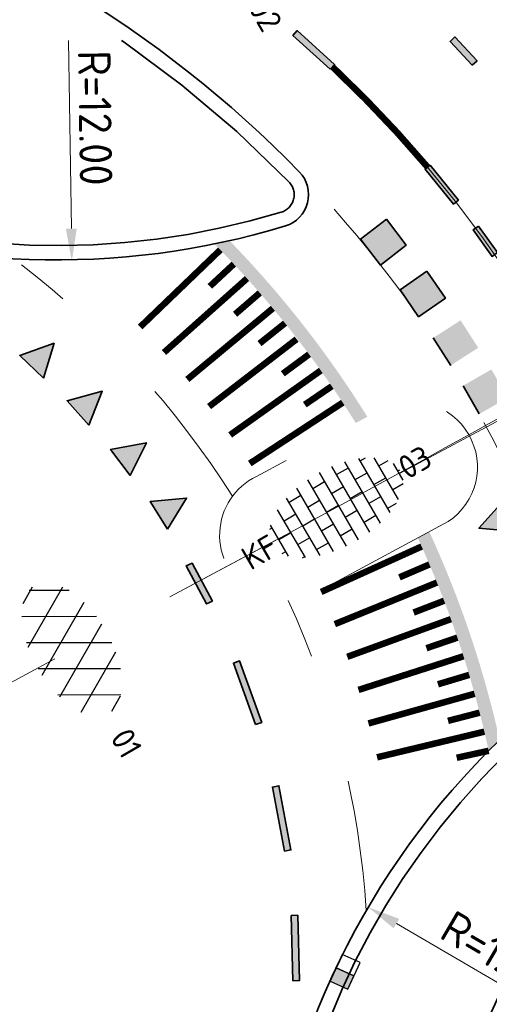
# Model space of a CAD drawing. Header units: metres. Extents: x 111691 to 117439, y 474133 to 478789.
# Tile 36 of 127: x 114630 to 114637, y 476085 to 476100. Entities that reach past the tile are written whole.
import ezdxf
from ezdxf.enums import TextEntityAlignment as Align

# ---------------------------------------------------------------- set-up
doc = ezdxf.new("R2010")
doc.units = ezdxf.units.M
for name, pattern in [('AM-AS', [16, 10, -2, 2, -2]), ('VH-RWSBAND', [24, 10, -2, 2, -2, 2, -2, 2, -2]), ('XX-HIDDEN', [4, 2, -2])]:
    doc.linetypes.add(name, pattern=pattern)
doc.layers.get('Defpoints').update_dxf_attribs({"lineweight": 25})
for name, color, linetype, lineweight in [('N-WE-AM-AS-G', 10, 'AM-AS', 18), ('N-WE-RI-HWA_KOLK-S', 150, 'Continuous', 25), ('N-WE-VH-KANTOPSLUITING_TROTTOIRBAND_RWS_110 220-G', 210, 'VH-RWSBAND', 35), ('N-WE-VH-KANTOPSLUITING_VOORKANTBAND-G', 7, 'Continuous', 35), ('N-WE-VH-MAATVOERING-M', 7, 'Continuous', 18), ('N-WE-VH-MARKERING_DREMPEL-G', 7, 'Continuous', 25), ('N-WE-VH-MARKERING_VOP-A', 7, 'Continuous', 25), ('N-WE-VH-MATERIAALGRENS-G', 7, 'XX-HIDDEN', 18), ('N-WE-VH-VERHARDING_ASFALT-S', 7, 'Continuous', 25), ('N-WE-VH-VERHARDING_ASFALT_ROOD-S', 1, 'Continuous', 25), ('N-WE-VH-VERHARDING_BETONSTRAATSTEEN-S', 7, 'Continuous', 25), ('N-WE-VW-MARKERING-G', 7, 'Continuous', 35), ('N-WE-VW-MARKERING_LANGS_STREEP_030_270_010-G', 7, 'Continuous', 25)]:
    doc.layers.add(name, color=color, linetype=linetype, lineweight=lineweight)
doc.layers.add('N-WE-AM-AS_WEG-G', color=10, linetype='AM-AS', lineweight=18, plot=False)
for name, color, linetype in [('N-WE-VW-MARKERING_DWARS_DRIEHOEK_5050-A', 7, 'Continuous'), ('N-WE-VW-MARKERING_DWARS_OVERSTEEK_BLOKSTREEP50-A', 7, 'Continuous'), ('N-WE-VW-MARKERING_DWARS_OVERSTEEK_KANALISATIESTREEP50-A', 7, 'Continuous'), ('N-WE-VW-MARKERING_LANGS_STREEP_11_010-A', 7, 'Continuous'), ('N-WE-VW-MARKERING_LANGS_STREEP_30270_010-A', 7, 'Continuous')]:
    doc.layers.add(name, color=color, linetype=linetype)
doc.styles.add('NLCS-ISO', font='NLCS-ISO.ttf')
doc.styles.add('NLCS-ISO-ANNOTATIEF-T25', font='NLCS-ISO.ttf', dxfattribs={"height": 2.5})
doc.dimstyles.new('NLCS-ANNOTATIEF-T25-PIJL_L2_H1', dxfattribs={"dimtxt": 2.5, "dimasz": 2.5, "dimexe": 2, "dimexo": 2, "dimgap": 0.7, "dimtad": 1, "dimzin": 0, "dimdsep": 46, "dimtxsty": 'NLCS-ISO-ANNOTATIEF-T25', "dimcen": 0, "dimdle": 2, "dimclrd": 256, "dimclre": 256, "dimclrt": 256, "dimadec": 1, "dimazin": 0, "dimtfac": 1, "dimtdec": 3, "dimtofl": 0, "dimtmove": 0, "dimatfit": 3, "dimfxl": 2, "dimfxlon": 1, "dimtfillclr": 256, "dimtolj": 1, "dimtzin": 0, "dimlwd": -1, "dimlwe": -1, "dimarcsym": 0})

# ---------------------------------------------------------------- blocks, each defined once
blk = doc.blocks.new('*D19')
at = {"layer": 'Defpoints', "color": 0, "linetype": 'Continuous', "transparency": 16777216}
for p in [(114630.601, 476108.425), (114630.776, 476096.426)]:
    blk.add_point(p, dxfattribs=at)
at = {"layer": 'N-WE-VH-MAATVOERING-M', "transparency": 16777216}
blk.add_line((114630.727, 476099.806), (114630.769, 476096.926), dxfattribs=at)
at = {"layer": 'N-WE-VH-MAATVOERING-M', "linetype": 'Continuous', "transparency": 16777216}
blk.add_solid([(114630.852, 476096.927), (114630.685, 476096.925), (114630.776, 476096.426)], dxfattribs=at)
at = {"layer": 'N-WE-VH-MAATVOERING-M', "linetype": 'Continuous', "lineweight": 0, "transparency": 16777216, "insert": (114631.134, 476098.621), "char_height": 0.5, "attachment_point": 5, "rotation": 270.8341, "style": 'NLCS-ISO-ANNOTATIEF-T25', "bg_fill": 3, "box_fill_scale": 1.1, "bg_fill_color": 256, "bg_fill_true_color": 13158600, "bg_fill_transparency": 0}
blk.add_mtext('\\A1;R=12.00', dxfattribs=at)
blk = doc.blocks.new('*D20')
at = {"layer": 'Defpoints', "color": 0, "linetype": 'Continuous', "transparency": 16777216}
for p in [(114635.312, 476086.529), (114645.668, 476080.467)]:
    blk.add_point(p, dxfattribs=at)
at = {"layer": 'N-WE-VH-MAATVOERING-M', "transparency": 16777216}
blk.add_line((114638.229, 476084.822), (114635.744, 476086.277), dxfattribs=at)
at = {"layer": 'N-WE-VH-MAATVOERING-M', "linetype": 'Continuous', "transparency": 16777216}
blk.add_solid([(114635.786, 476086.349), (114635.701, 476086.205), (114635.312, 476086.529)], dxfattribs=at)
at = {"layer": 'N-WE-VH-MAATVOERING-M', "linetype": 'Continuous', "lineweight": 0, "transparency": 16777216, "insert": (114637.399, 476085.76), "char_height": 0.5, "attachment_point": 5, "rotation": 329.6533, "style": 'NLCS-ISO-ANNOTATIEF-T25', "bg_fill": 3, "box_fill_scale": 1.1, "bg_fill_color": 256, "bg_fill_true_color": 13158600, "bg_fill_transparency": 0}
blk.add_mtext('\\A1;R=12.00', dxfattribs=at)
blk = doc.blocks.new('SVH-BSS_KEIFORMAAT_HALFST-SO')
at = {"ltscale": 0.1}
for p, q in [((-3.15, -2.631), (-3.15, 2.46)), ((-2.1, -2.891), (-2.1, 2.72)), ((-1.05, -3.027), (-1.05, 2.856)), ((0, -3.056), (0, 2.885)), ((1.05, -2.982), (1.05, 2.81)), ((2.1, -2.795), (2.1, 2.624)), ((3.15, -2.47), (3.15, 2.299)), ((-4.2, -2.203), (-4.2, 2.032)), ((-3.15, 2.1), (-2.1, 2.1)), ((-1.05, 2.1), (0, 2.1)), ((1.05, 2.1), (2.1, 2.1)), ((3.15, 2.1), (3.607, 2.1)), ((4.2, -1.936), (4.2, 1.765)), ((-5.458, 1.05), (-5.25, 1.05)), ((-5.25, -1.455), (-5.25, 1.284)), ((-4.2, 1.05), (-3.15, 1.05)), ((-2.1, 1.05), (-1.05, 1.05)), ((0, 1.05), (1.05, 1.05)), ((2.1, 1.05), (3.15, 1.05)), ((4.2, 1.05), (5.001, 1.05)), ((-5.25, 0), (-4.2, 0)), ((-3.15, 0), (-2.1, 0)), ((-1.05, 0), (0, 0)), ((1.05, 0), (2.1, 0)), ((3.15, 0), (4.2, 0)), ((5.25, -0.829), (5.25, 0.658)), ((5.25, 0), (5.427, 0)), ((-5.581, -1.05), (-5.25, -1.05)), ((-4.2, -1.05), (-3.15, -1.05)), ((-2.1, -1.05), (-1.05, -1.05)), ((0, -1.05), (1.05, -1.05)), ((2.1, -1.05), (3.15, -1.05)), ((4.2, -1.05), (5.124, -1.05)), ((-4.39, -2.1), (-4.2, -2.1)), ((-3.15, -2.1), (-2.1, -2.1)), ((-1.05, -2.1), (0, -2.1)), ((1.05, -2.1), (2.1, -2.1)), ((3.15, -2.1), (3.933, -2.1))]:
    blk.add_line(p, q, dxfattribs=at)
at = {"style": 'NLCS-ISO'}
blk.add_attdef('FORMAAT', text='', height=1.8, dxfattribs=at).set_placement((-5.681, -0.086), align=Align.MIDDLE_RIGHT)
blk.add_attdef('KLEUR', text='', height=1.8, dxfattribs=at).set_placement((5.527, -0.086), align=Align.MIDDLE_LEFT)
at = {"style": 'NLCS-ISO', "flags": 1}
blk.add_attdef('FUNCTIE', text='', height=1.8, dxfattribs=at).set_placement((0.116, -3.585), align=Align.MIDDLE_CENTER)
blk = doc.blocks.new('SVH-ASFALT-SO')
at = {"ltscale": 0.1}
for p, q in [((-1.91, 0.692), (0.948, 5.641)), ((2.754, -0.217), (-0.469, 5.365)), ((0, 0), (3.268, 5.66)), ((4.868, 0.122), (1.647, 5.7)), ((6.701, 0.946), (4.043, 5.55)), ((-3.364, 2.174), (-1.828, 4.834)), ((0.361, -0.072), (-2.305, 4.546)), ((2.176, -0.232), (5.322, 5.217)), ((4.657, 0.065), (7.07, 4.246)), ((7.828, 2.995), (7.146, 4.176)), ((-2.72, 1.264), (-3.454, 2.536))]:
    blk.add_line(p, q, dxfattribs=at)
at = {"style": 'NLCS-ISO'}
blk.add_attdef('KLEUR', text='', height=1.8, dxfattribs=at).set_placement((9.486, 2.741), align=Align.MIDDLE_LEFT)
at = {"style": 'NLCS-ISO', "flags": 1}
blk.add_attdef('FUNCTIE', text='', height=1.8, dxfattribs=at).set_placement((0.116, -3.585), align=Align.MIDDLE_CENTER)
blk = doc.blocks.new('N-SRI-KOLK_RWS-SO')
at = {"ltscale": 0.1}
blk.add_hatch(color=256, dxfattribs=at).paths.add_polyline_path([(0, 0), (1.125, 0), (1.125, 1.5), (0, 1.5)])
blk.add_line((0, 0), (0, 1.5), dxfattribs=at)
at = {"flags": 128}
blk.add_lwpolyline([(-1.125, 0), (1.125, 0), (1.125, 1.5), (-1.125, 1.5)], close=True, dxfattribs=at)
at = {"ltscale": 0.1, "flags": 128}
blk.add_lwpolyline([(0, 0), (1.125, 0), (1.125, 1.5), (0, 1.5)], close=True, dxfattribs=at)

msp = doc.modelspace()

# ---------------------------------------------------------------- hatches: boundary and pattern name
at = {"layer": 'N-WE-VH-MARKERING_VOP-A'}
h = msp.add_hatch(color=256, dxfattribs=at)
h.dxf.hatch_style = 1
h.paths.add_polyline_path([(114633.19, 476096.741, -0.004925), (114632.959, 476096.691, -0.055459), (114635.122, 476093.947), (114635.299, 476094.042, 0.053669)])
h = msp.add_hatch(color=256, dxfattribs=at)
h.dxf.hatch_style = 1
h.paths.add_polyline_path([(114636.247, 476092.281), (114636.07, 476092.186, -0.054553), (114637.156, 476088.924, -0.004925), (114637.324, 476089.09, 0.052764)])
at = {"layer": 'N-WE-VW-MARKERING_DWARS_DRIEHOEK_5050-A'}
h = msp.add_hatch(color=256, dxfattribs=at)
h.dxf.hatch_style = 1
h.paths.add_polyline_path([(114630.341, 476094.634), (114629.979, 476094.979), (114630.506, 476095.168)])
h = msp.add_hatch(color=256, dxfattribs=at)
h.dxf.hatch_style = 1
h.paths.add_polyline_path([(114631.036, 476093.915), (114630.703, 476094.288), (114631.242, 476094.434)])
h = msp.add_hatch(color=256, dxfattribs=at)
h.dxf.hatch_style = 1
h.paths.add_polyline_path([(114631.671, 476093.143), (114631.369, 476093.542), (114631.918, 476093.644)])
h = msp.add_hatch(color=256, dxfattribs=at)
h.dxf.hatch_style = 1
h.paths.add_polyline_path([(114632.239, 476092.321), (114631.976, 476092.746), (114632.533, 476092.796)])
at = {"layer": 'N-WE-VW-MARKERING_DWARS_DRIEHOEK_5050-A', "transparency": 33554687}
h = msp.add_hatch(color=256, dxfattribs=at)
h.dxf.hatch_style = 1
h.paths.add_polyline_path([(114637.38, 476092.751), (114637.564, 476092.286), (114637.007, 476092.335)])
at = {"layer": 'N-WE-VW-MARKERING_DWARS_OVERSTEEK_BLOKSTREEP50-A', "transparency": 33554687}
h = msp.add_hatch(color=256, dxfattribs=at)
h.dxf.hatch_style = 1
h.paths.add_polyline_path([(114635.59, 476097.068), (114635.194, 476096.763), (114635.5, 476096.367), (114635.896, 476096.673)])
h = msp.add_hatch(color=256, dxfattribs=at)
h.dxf.hatch_style = 1
h.paths.add_polyline_path([(114636.212, 476096.272), (114635.8, 476095.988), (114636.083, 476095.576), (114636.495, 476095.86)])
h = msp.add_hatch(color=256, dxfattribs=at)
h.dxf.hatch_style = 1
h.paths.add_polyline_path([(114636.727, 476095.52), (114636.306, 476095.25), (114636.576, 476094.83), (114636.996, 476095.099)])
h = msp.add_hatch(color=256, dxfattribs=at)
h.dxf.hatch_style = 1
h.paths.add_polyline_path([(114637.198, 476094.767), (114636.764, 476094.518), (114637.013, 476094.085), (114637.447, 476094.333)])
at = {"layer": 'N-WE-VW-MARKERING_DWARS_OVERSTEEK_KANALISATIESTREEP50-A', "transparency": 33554687}
h = msp.add_hatch(color=256, dxfattribs=at)
h.dxf.hatch_style = 1
h.paths.add_polyline_path([(114636.906, 476099.43), (114636.979, 476099.498), (114636.638, 476099.864), (114636.565, 476099.795)])
h = msp.add_hatch(color=256, dxfattribs=at)
h.dxf.hatch_style = 1
h.paths.add_polyline_path([(114636.262, 476097.897), (114636.184, 476097.834), (114636.616, 476097.301), (114636.694, 476097.364)])
h = msp.add_hatch(color=256, dxfattribs=at)
h.dxf.hatch_style = 1
h.paths.add_polyline_path([(114636.998, 476096.964), (114636.917, 476096.905), (114637.209, 476096.5), (114637.291, 476096.558)])
at = {"layer": 'N-WE-VW-MARKERING_LANGS_STREEP_11_010-A'}
h = msp.add_hatch(color=256, dxfattribs=at)
h.dxf.hatch_style = 1
h.paths.add_polyline_path([(114632.931, 476091.216), (114632.84, 476091.175), (114632.527, 476091.76), (114632.618, 476091.801)])
h = msp.add_hatch(color=256, dxfattribs=at)
h.dxf.hatch_style = 1
h.paths.add_polyline_path([(114633.588, 476089.326), (114633.682, 476089.36), (114633.345, 476090.301), (114633.25, 476090.267)])
h = msp.add_hatch(color=256, dxfattribs=at)
h.dxf.hatch_style = 1
h.paths.add_polyline_path([(114634.031, 476087.387), (114634.129, 476087.405), (114633.946, 476088.388), (114633.847, 476088.369)])
h = msp.add_hatch(color=256, dxfattribs=at)
h.dxf.hatch_style = 1
h.paths.add_polyline_path([(114634.159, 476085.401), (114634.259, 476085.403), (114634.234, 476086.403), (114634.135, 476086.4)])
at = {"layer": 'N-WE-VW-MARKERING_LANGS_STREEP_30270_010-A'}
h = msp.add_hatch(color=256, dxfattribs=at)
h.dxf.hatch_style = 1
h.paths.add_polyline_path([(114634.732, 476099.368), (114634.799, 476099.442), (114634.227, 476099.96), (114634.16, 476099.886)])

# ---------------------------------------------------------------- linework, layer by layer
at = {"layer": 'N-WE-VH-MARKERING_DREMPEL-G', "const_width": 0.1, "flags": 128}
for points in [[(114633.05, 476096.601), (114631.822, 476095.418)], [(114633.255, 476096.382), (114632.889, 476096.041)], [(114633.457, 476096.161), (114632.187, 476095.027)], [(114633.653, 476095.94), (114633.275, 476095.613)], [(114633.853, 476095.704), (114632.544, 476094.615)], [(114634.039, 476095.477), (114633.649, 476095.164)], [(114634.217, 476095.232), (114632.877, 476094.199)], [(114634.407, 476094.999), (114634.005, 476094.702)], [(114634.587, 476094.751), (114633.2, 476093.764)], [(114634.755, 476094.51), (114634.342, 476094.228)], [(114634.923, 476094.259), (114633.5, 476093.326)], [(114636.13, 476092.054), (114634.592, 476091.358)], [(114636.25, 476091.779), (114635.79, 476091.582)], [(114636.365, 476091.502), (114634.801, 476090.865)], [(114636.474, 476091.223), (114636.008, 476091.043)], [(114636.578, 476090.942), (114634.992, 476090.364)], [(114636.677, 476090.658), (114636.204, 476090.496)], [(114636.771, 476090.373), (114635.164, 476089.857)], [(114636.859, 476090.087), (114636.38, 476089.943)], [(114636.941, 476089.798), (114635.316, 476089.343)], [(114637.018, 476089.508), (114636.534, 476089.383)], [(114637.09, 476089.217), (114635.448, 476088.824)], [(114637.156, 476088.924), (114636.667, 476088.817)], [(114637.156, 476088.924), (114636.667, 476088.817)]]:
    msp.add_lwpolyline(points, dxfattribs=at)
at = {"layer": 'N-WE-VH-MATERIAALGRENS-G', "flags": 128}
for points in [[(114634.79, 476097.221, -0.06085), (114637.204, 476093.731, -0.099511), (114638.313, 476089.949)], [(114636.538, 476092.437), (114634.549, 476091.367, -1.040866), (114633.601, 476093.129), (114635.548, 476094.176)]]:
    msp.add_lwpolyline(points, format="xyb", dxfattribs=at)
at = {"layer": 'N-WE-VH-MATERIAALGRENS-G'}
msp.add_arc((114635.981, 476093.272), 1.003, 303.7076, 115.9235, dxfattribs=at)
at = {"layer": 'N-WE-VW-MARKERING-G'}
for p, q in [((114636.306, 476095.25), (114636.576, 476094.83)), ((114636.764, 476094.518), (114637.013, 476094.085))]:
    msp.add_line(p, q, dxfattribs=at)
for points in [[(114634.732, 476099.368), (114634.799, 476099.442), (114634.227, 476099.96), (114634.16, 476099.886)], [(114636.906, 476099.43), (114636.979, 476099.498), (114636.638, 476099.864), (114636.565, 476099.795)], [(114636.262, 476097.897), (114636.184, 476097.834), (114636.616, 476097.301), (114636.694, 476097.364)], [(114635.59, 476097.068), (114635.194, 476096.763), (114635.5, 476096.367), (114635.896, 476096.673)], [(114636.998, 476096.964), (114636.917, 476096.905), (114637.209, 476096.5), (114637.291, 476096.558)], [(114636.212, 476096.272), (114635.8, 476095.988), (114636.083, 476095.576), (114636.495, 476095.86)], [(114630.341, 476094.634), (114629.979, 476094.979), (114630.506, 476095.168)], [(114631.036, 476093.915), (114630.703, 476094.288), (114631.242, 476094.434)], [(114631.671, 476093.143), (114631.369, 476093.542), (114631.918, 476093.644)], [(114632.239, 476092.321), (114631.976, 476092.746), (114632.533, 476092.796)], [(114637.38, 476092.751), (114637.564, 476092.286), (114637.007, 476092.335)], [(114632.931, 476091.216), (114632.84, 476091.175), (114632.527, 476091.76), (114632.618, 476091.801)], [(114633.588, 476089.326), (114633.682, 476089.36), (114633.345, 476090.301), (114633.25, 476090.267)], [(114634.031, 476087.387), (114634.129, 476087.405), (114633.946, 476088.388), (114633.847, 476088.369)], [(114634.159, 476085.401), (114634.259, 476085.403), (114634.234, 476086.403), (114634.135, 476086.4)]]:
    msp.add_lwpolyline(points, close=True, dxfattribs=at)
at = {"layer": 'N-WE-VW-MARKERING_LANGS_STREEP_030_270_010-G', "const_width": 0.1, "flags": 128}
msp.add_lwpolyline([(114636.223, 476097.866, 0.027889), (114634.765, 476099.405, 0.041686)], format="xyb", dxfattribs=at)

# ---------------------------------------------------------------- block references
at = {"layer": 'N-WE-RI-HWA_KOLK-S', "xscale": 0.2, "yscale": 0.2, "zscale": 0.2, "rotation": 245.4274453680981}
msp.add_blockref('N-SRI-KOLK_RWS-SO', (114634.822, 476085.6), dxfattribs=at)
at = {"layer": 'N-WE-VH-VERHARDING_ASFALT-S', "xscale": 0.2, "yscale": 0.2, "zscale": 0.2, "rotation": 300.1117835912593}
msp.add_blockref('SVH-ASFALT-SO', (114630.084, 476090.583), dxfattribs=at).add_auto_attribs({'KLEUR': '01'})
at = {"layer": 'N-WE-VH-VERHARDING_ASFALT_ROOD-S', "xscale": 0.2, "yscale": 0.2, "zscale": 0.2, "rotation": 300.1117835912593}
msp.add_blockref('SVH-ASFALT-SO', (114632.197, 476101.768), dxfattribs=at).add_auto_attribs({'KLEUR': '02'})
at = {"layer": 'N-WE-VH-VERHARDING_BETONSTRAATSTEEN-S', "xscale": 0.2, "yscale": 0.2, "zscale": 0.2, "rotation": 30.11178359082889}
msp.add_blockref('SVH-BSS_KEIFORMAAT_HALFST-SO', (114634.856, 476092.687), dxfattribs=at).add_auto_attribs({'FORMAAT': 'KF', 'KLEUR': '03'})

# ---------------------------------------------------------------- dimensions: what is measured, and where the dimension line sits
at = {"layer": 'N-WE-VH-MAATVOERING-M', "linetype": 'Continuous', "lineweight": 0}
for center, mpoint, picture, middle in [((114630.601, 476108.425), (114630.776, 476096.426), '*D19', (114630.744, 476098.616)), ((114645.668, 476080.467), (114635.312, 476086.529), '*D20', (114637.202, 476085.423))]:
    dim = msp.add_radius_dim(center=center, mpoint=mpoint, dimstyle='NLCS-ANNOTATIEF-T25-PIJL_L2_H1', override={"dimpost": 'R=<>', "dimtfill": 1}, dxfattribs=at)
    dim.commit()
    dim.dimension.update_dxf_attribs({"geometry": picture, "text_midpoint": middle, "dimtype": 164})

# ---------------------------------------------------------------- next in the draw order: linework, layer by layer
at = {"layer": 'N-WE-AM-AS-G'}
msp.add_lwpolyline([(114621.711, 476085.595), (114634.005, 476092.21, 0.00649), (114639.68, 476095.359), (114650.976, 476101.821, -0.007621), (114657.648, 476105.504, 0.007335), (114664.071, 476109.045), (114680.036, 476118.153)], format="xyb", dxfattribs=at)
at = {"layer": 'N-WE-AM-AS-G', "flags": 128}
msp.add_lwpolyline([(114639.709, 476090.883, 0.081769), (114638.532, 476094.429, 0.641632), (114604.039, 476092.574, -0.00064), (114604.025, 476092.538, -0.00064)], format="xyb", dxfattribs=at)
at = {"layer": 'N-WE-AM-AS_WEG-G'}
msp.add_lwpolyline([(114621.711, 476085.595), (114647.02, 476099.213)], dxfattribs=at)
at = {"layer": 'N-WE-VH-KANTOPSLUITING_TROTTOIRBAND_RWS_110 220-G', "flags": 128}
for points in [[(114626.326, 476097.448, 0.03169), (114624.791, 476097.936, -0.177543), (114618.079, 476102.489, -0.258324), (114634.1, 476097.641, -0.561434), (114633.981, 476097.177, -0.167087)], [(114638.121, 476089.511, 0.167682), (114634.149, 476082.932, -0.041106), (114633.545, 476080.933, 0.228761), (114634.049, 476074.187), (114635.825, 476071.116, -0.024665), (114638.09, 476066.713), (114639.494, 476063.615), (114646.392, 476048.401, 0.022645), (114648.437, 476044.385), (114655.445, 476032.038, 0.327921), (114656.295, 476031.676), (114648.924, 476044.662, -0.022645), (114646.902, 476048.632), (114640.004, 476063.846), (114638.5, 476067.164, 0.020777), (114636.6, 476070.93, -0.266835), (114636.767, 476084.102, 0.145555)]]:
    msp.add_lwpolyline(points, format="xyb", close=True, dxfattribs=at)
at = {"layer": 'N-WE-VH-KANTOPSLUITING_VOORKANTBAND-G'}
msp.add_lwpolyline([(114626.247, 476097.243, 0.031701), (114624.738, 476097.723, -0.18466), (114617.711, 476102.632, -0.263355), (114634.258, 476097.794, -0.561434), (114634.045, 476096.967, -0.167098)], format="xyb", close=True, dxfattribs=at)
msp.add_lwpolyline([(114638.313, 476089.948, 0.176846), (114633.934, 476082.978, -0.041106), (114633.341, 476081.014, 0.228761), (114633.859, 476074.077), (114635.635, 476071.006, -0.024665), (114637.889, 476066.622), (114639.294, 476063.524), (114646.192, 476048.31, 0.022645), (114648.246, 476044.277), (114655.255, 476031.928, 0.409683), (114656.61, 476031.565), (114656.61, 476031.565), (114649.115, 476044.77, -0.022645), (114647.103, 476048.723), (114640.204, 476063.937), (114638.7, 476067.255, 0.020777), (114636.792, 476071.038, -0.266835), (114636.957, 476083.99, 0.156519), (114638.313, 476089.948)], format="xyb", dxfattribs=at)
at = {"layer": 'N-WE-VH-MATERIAALGRENS-G'}
for centre, radius, start, end in [((114621.611, 476085.486), 13.746, 32.263, 52.3489), ((114621.711, 476085.595), 13.6, 3.7197, 24.4757)]:
    msp.add_arc(centre, radius, start, end, dxfattribs=at)

doc.saveas('drawing.dxf')
